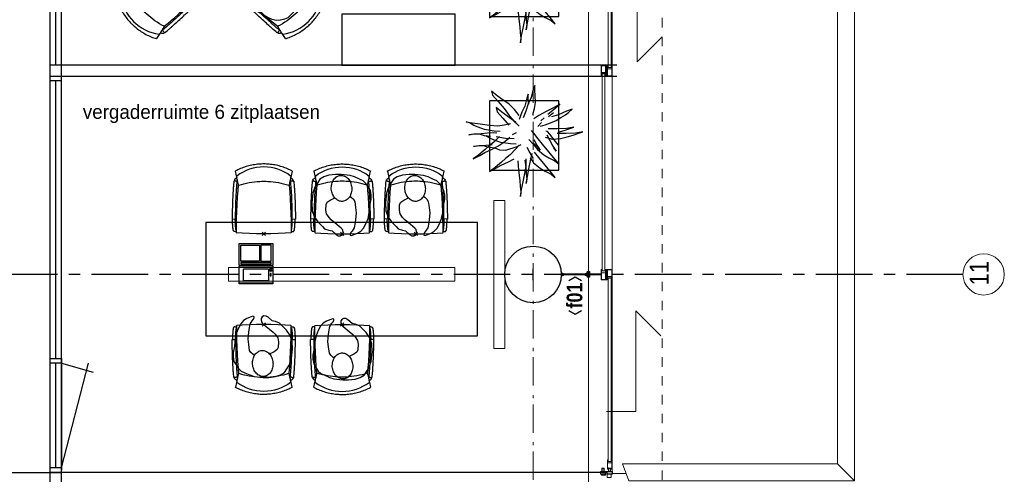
# Model space of a CAD drawing. Header units: millimetres. Extents: x -75976 to 232306, y 42824 to 140527.
# Tile 188 of 199: x 216106 to 224806, y 114213 to 118232. Entities that reach past the tile are written whole.
import ezdxf
from ezdxf.enums import TextEntityAlignment as Align

# ---------------------------------------------------------------- set-up
doc = ezdxf.new("R2010")
doc.units = ezdxf.units.MM
doc.header["$LTSCALE"] = 400
doc.header["$PDMODE"] = 3
doc.header["$PDSIZE"] = 15
for name, pattern in [('CENTER', [2, 1.25, -0.25, 0.25, -0.25]), ('HIDDEN', [0.375, 0.25, -0.125]), ('STYLE_01', [0.416641, 0.208282, -0.208359]), ('STYLE_06', [1.041641, 0.625, -0.208282, 0.069427, -0.138931])]:
    doc.linetypes.add(name, pattern=pattern)
for name, color, linetype in [('-ve', 2, 'HIDDEN'), ('co2-1-n-1-0-8_ip0', 7, 'Continuous'), ('inlay', 6, 'Continuous'), ('inr', 4, 'Continuous'), ('plant', 114, 'Continuous'), ('plat', 5, 'Continuous'), ('stramien', 1, 'CENTER'), ('symbol', 1, 'Continuous'), ('timmerwerk-ge', 150, 'Continuous'), ('verlichting', 2, 'Continuous')]:
    doc.layers.add(name, color=color, linetype=linetype)
for name, color, linetype, lineweight in [('Buitenkozijnen', 140, 'Continuous', 15), ('Interieur-scheidingswand-horizontaal', 5, 'Continuous', 25), ('Kozijnmerken', 43, 'Continuous', 9), ('Lijn-afbreek', 140, 'STYLE_06', 15), ('mat-beton (ihwg)', 5, 'Continuous', 25), ('mat-staal', 5, 'Continuous', 25), ('None', 7, 'Continuous', 9)]:
    doc.layers.add(name, color=color, linetype=linetype, lineweight=lineweight)
doc.styles.add('Arial Narrow', font='ARIALN.TTF', dxfattribs={"height": 222.25})
doc.styles.add('Arial Narrow (bold)', font='ARIALNB.TTF', dxfattribs={"height": 172.861111})
doc.styles.add('s100', font='stylu.ttf', dxfattribs={"height": 100})

# ---------------------------------------------------------------- blocks, each defined once
blk = doc.blocks.new('Kolom O 500')
at = {"layer": 'mat-beton (ihwg)', "lineweight": 25}
blk.add_circle((0, 0), 250, dxfattribs=at)
blk = doc.blocks.new('*U1069')
at = {"layer": 'None', "color": 43, "linetype": 'Continuous', "lineweight": 9}
blk.add_lwpolyline([(51562.1, 31695), (51593.7, 31695), (51593.7, 31605), (51589.3, 31605), (51589.3, 31606.5), (51592.2, 31606.5), (51592.2, 31632), (51555.2, 31632), (51555.2, 31606.5), (51557.2, 31606.5), (51557.2, 31605), (51553.7, 31605), (51553.7, 31695), (51563.5, 31695), (51563.5, 31693.5), (51562, 31693.5), (51560.5, 31693.5), (51555.2, 31693.5), (51555.2, 31633.5), (51592.2, 31633.5), (51592.2, 31693.5), (51587, 31693.5), (51585.5, 31693.5), (51562.1, 31693.5)], close=True, dxfattribs=at)
blk = doc.blocks.new('*U1070')
at = {"layer": 'None', "color": 43, "linetype": 'Continuous', "lineweight": 9}
blk.add_lwpolyline([(51562.1, 29802.2), (51593.7, 29802.2), (51593.7, 29892.2), (51589.3, 29892.2), (51589.3, 29890.7), (51592.2, 29890.7), (51592.2, 29865.2), (51555.2, 29865.2), (51555.2, 29890.7), (51557.2, 29890.7), (51557.2, 29892.2), (51553.7, 29892.2), (51553.7, 29802.2), (51563.5, 29802.2), (51563.5, 29803.7), (51562, 29803.7), (51560.5, 29803.7), (51555.2, 29803.7), (51555.2, 29863.7), (51592.2, 29863.7), (51592.2, 29803.7), (51587, 29803.7), (51585.5, 29803.7), (51562.1, 29803.7)], close=True, dxfattribs=at)
blk = doc.blocks.new('*U1071')
at = {"layer": 'None', "color": 8, "linetype": 'Continuous', "lineweight": 5}
for p, q in [((51556, 28074.8), (51591, 28084.8)), ((51591, 28074.8), (51556, 28084.8))]:
    blk.add_line(p, q, dxfattribs=at)
blk.add_lwpolyline([(51556, 28084.8), (51591, 28084.8), (51591, 28074.8), (51556, 28074.8)], close=True, dxfattribs=at)
blk = doc.blocks.new('*U1073')
at = {"layer": 'Lijn-afbreek', "color": 43, "linetype": 'Continuous', "lineweight": 9}
blk.add_lwpolyline([(51605.3, 28084.8), (51640.3, 28084.8), (51640.3, 28055.5), (51605.3, 28055.5)], close=True, dxfattribs=at)
at = {"layer": 'None', "color": 8, "linetype": 'Continuous', "lineweight": 5}
for p in [(51651, 36993.2), (51651, 36961.8)]:
    blk.add_line(p, (51651, 28108.3), dxfattribs=at)
at = {"layer": 'None', "lineweight": 9}
for points in [[(51640.2, 33418), (51640.2, 31678), (51615.2, 31678), (51615.2, 33418)], [(51586.2, 31622), (51586.2, 29880.8), (51561.2, 29880.8), (51561.2, 31622)], [(51640.2, 29816), (51640.2, 28196), (51615.2, 28196), (51615.2, 29816)]]:
    blk.add_lwpolyline(points, close=True, dxfattribs=at)
at = {"layer": 'None', "color": 43, "linetype": 'Continuous', "lineweight": 9}
for points in [[(51553.7, 31693.5), (51602.2, 31693.5), (51602.2, 31645), (51603.7, 31645), (51603.7, 31695), (51553.7, 31695)], [(51639.4, 31605), (51607.7, 31605), (51607.7, 31695), (51612.1, 31695), (51612.1, 31693.5), (51609.2, 31693.5), (51609.2, 31668), (51646.2, 31668), (51646.2, 31693.5), (51644.3, 31693.5), (51644.3, 31695), (51647.7, 31695), (51647.7, 31605), (51638, 31605), (51638, 31606.5), (51646.2, 31606.5), (51646.2, 31666.5), (51609.2, 31666.5), (51609.2, 31606.5), (51639.4, 31606.5)], [(51647.7, 31606.5), (51599.2, 31606.5), (51599.2, 31655), (51597.7, 31655), (51597.7, 31605), (51647.7, 31605)], [(51553.7, 29803.7), (51602.2, 29803.7), (51602.2, 29852.2), (51603.7, 29852.2), (51603.7, 29802.2), (51553.7, 29802.2)], [(51647.7, 29890.7), (51599.2, 29890.7), (51599.2, 29842.2), (51597.7, 29842.2), (51597.7, 29892.2), (51647.7, 29892.2)], [(51639.4, 29892.2), (51607.7, 29892.2), (51607.7, 29802.2), (51612.1, 29802.2), (51612.1, 29803.7), (51609.2, 29803.7), (51609.2, 29829.2), (51646.2, 29829.2), (51646.2, 29803.7), (51644.3, 29803.7), (51644.3, 29802.2), (51647.7, 29802.2), (51647.7, 29892.2), (51638, 29892.2), (51638, 29890.7), (51646.2, 29890.7), (51646.2, 29830.7), (51609.2, 29830.7), (51609.2, 29890.7), (51639.4, 29890.7)], [(51617.5, 28128.8), (51617.5, 28137.8), (51617.5, 28139.3), (51616, 28139.3), (51616, 28130.3), (51609.2, 28130.3), (51609.2, 28183.3), (51646.2, 28183.3), (51646.2, 28130.3), (51639.5, 28130.3), (51639.5, 28139.3), (51638, 28139.3), (51638, 28137.8), (51638, 28128.8), (51647.7, 28128.8), (51647.7, 28211.8), (51644.3, 28211.8), (51644.3, 28210.3), (51646.2, 28210.3), (51646.2, 28184.8), (51609.2, 28184.8), (51609.2, 28210.3), (51612.1, 28210.3), (51612.1, 28211.8), (51607.7, 28211.8), (51607.7, 28128.8)], [(51546, 28106.8), (51546, 28084.8), (51591, 28084.8), (51591, 28106.8)], [(51620, 28136.8), (51620, 28106.8), (51577, 28106.8), (51577, 28136.8), (51578.5, 28136.8), (51578.5, 28108.3), (51618.5, 28108.3), (51618.5, 28136.8)], [(51606, 28104.8), (51591, 28104.8), (51591, 28086.8), (51606, 28086.8)], [(51651, 28106.8), (51606, 28106.8), (51606, 28084.8), (51651, 28084.8)], [(51652.3, 28107.8), (51637, 28107.8), (51637, 28106.8), (51651.3, 28106.8), (51651.3, 28084.8), (51640.3, 28084.8), (51640.3, 28060.5), (51641.3, 28060.5), (51641.3, 28083.8), (51652.3, 28083.8)]]:
    blk.add_lwpolyline(points, close=True, dxfattribs=at)
at = {"layer": 'None', "color": 43, "linetype": 'Continuous', "lineweight": 9, "flags": 128}
for points in [[(51546, 28106.8), (51546, 28084.8), (51591, 28084.8), (51591, 28106.8), (51577, 28106.8), (51577, 28136.8), (51560, 28136.8), (51560, 28136.7), (51560, 28106.8), (51547.5, 28106.8)], [(51589.5, 28105.3), (51589.5, 28086.3), (51547.5, 28086.3), (51547.5, 28105.3)], [(51575.5, 28106.8), (51561.5, 28106.8), (51561.5, 28135.3), (51575.5, 28135.3)], [(51651, 28084.8), (51651, 28106.8), (51651, 28136.8), (51649.5, 28136.8), (51649.5, 28106.8), (51637, 28106.8), (51637, 28136.8), (51620, 28136.8), (51620, 28106.8), (51606, 28106.8), (51606, 28084.8)], [(51607.5, 28086.3), (51607.5, 28105.3), (51649.5, 28105.3), (51649.5, 28086.3)], [(51621.5, 28135.3), (51635.5, 28135.3), (51635.5, 28106.8), (51621.5, 28106.8)]]:
    blk.add_lwpolyline(points, close=True, dxfattribs=at)
at = {"layer": 'None', "color": 7}
for name in ['*U1069', '*U1070', '*U1071']:
    blk.add_blockref(name, (0, 0), dxfattribs=at)
blk = doc.blocks.new('*U1111')
at = {"layer": 'None', "color": 8, "linetype": 'Continuous', "lineweight": 5}
for points in [[(253.3, 5.2), (475, 5.2), (475, -4.8), (253.3, -4.8)], [(253.3, 0.6), (475, 0.6), (475, -0.2), (253.3, -0.2)]]:
    blk.add_lwpolyline(points, close=True, dxfattribs=at)
blk = doc.blocks.new('*U1112')
at = {"layer": 'mat-staal', "color": 8, "lineweight": 5}
for p, q in [((247.3, 17), (258.1, 17)), ((247.3, -16.6), (258.1, -16.6))]:
    blk.add_line(p, q, dxfattribs=at)
for points in [[(250, 6), (250, 25), (253, 25), (253, 22), (253, 10.6), (253, 9), (269, 9), (269, 6)], [(250, -24.6), (250, -5.6), (269, -5.6), (269, -8.6), (253, -8.6), (253, -20.4), (253, -21.6), (253, -24.6)]]:
    blk.add_lwpolyline(points, close=True, dxfattribs=at)
blk = doc.blocks.new('*U1113')
at = {"layer": 'mat-staal', "color": 8, "lineweight": 5}
for p, q in [((482.7, 17), (471.9, 17)), ((482.7, -16.6), (471.9, -16.6))]:
    blk.add_line(p, q, dxfattribs=at)
for points in [[(480, 6), (480, 25), (477, 25), (477, 22), (477, 10.6), (477, 9), (461, 9), (461, 6)], [(480, -24.6), (480, -5.6), (461, -5.6), (461, -8.6), (477, -8.6), (477, -20.4), (477, -21.6), (477, -24.6)]]:
    blk.add_lwpolyline(points, close=True, dxfattribs=at)
blk = doc.blocks.new('Glasstrook G kolom-vliesgevel')
at = {"layer": 'mat-staal', "color": 8, "lineweight": 5}
blk.add_lwpolyline([(480, 25.3), (485, 25.3), (485, -24.7), (480, -24.7)], close=True, dxfattribs=at)
at = {"layer": 'mat-staal'}
for name in ['*U1112', '*U1113']:
    blk.add_blockref(name, (0, 0), dxfattribs=at)
at = {"layer": 'None', "color": 7}
blk.add_blockref('*U1111', (0, 0), dxfattribs=at)
blk = doc.blocks.new('Kozijnmerk 50')
at = {"layer": 'Kozijnmerken', "color": 92, "linetype": 'Continuous', "lineweight": 25}
for points in [[(-132.2, 50.6), (-164.8, -5.8), (-132.2, -62.1)], [(132.2, 50.6), (164.8, -5.8), (132.2, -62.1)]]:
    blk.add_lwpolyline(points, dxfattribs=at)
at = {"layer": 'None', "color": 43, "style": 'Arial Narrow (bold)'}
blk.add_attdef('merk', text='', height=138.3, dxfattribs=at).set_placement((0, 0), align=Align.MIDDLE_CENTER)
blk = doc.blocks.new('*X1208')
at = {"layer": 'None', "lineweight": 25}
blk.add_line((51482.9, 29845.4), (51492.9, 29855.4), dxfattribs=at)
blk = doc.blocks.new('co2-1-n-1-0-8_b2')
for p, q in [((-251.5, -20.3), (-255.8, -20.3)), ((251.5, -20.3), (255.8, -20.3)), ((-249.1, -132.2), (-279.1, -131.7)), ((-251.6, -131.7), (-251.6, -132.2)), ((251.6, -131.7), (251.6, -132.2)), ((-220.5, -431.4), (-220.7, -431.4)), ((220.7, -431.4), (220.5, -431.4)), ((-250, -554.2), (-241.1, -513.2)), ((-239.3, -492.8), (-236.8, -493.3)), ((-231.5, -468.8), (-234.2, -468.3)), ((234.4, -468), (231.4, -468.6)), ((236.7, -493), (239.1, -492.6)), ((241.1, -513.2), (250, -554.2))]:
    blk.add_line(p, q)
at = {"flags": 128}
for points in [[(-238.5, -9.5), (-189.8, -6), (-126.6, -2.7), (-63.3, -0.7), (0, 0)], [(0, 0), (63.3, -0.7), (126.6, -2.7), (189.8, -6), (238.5, -9.5)], [(-255.8, -20.3), (-257.1, -20.4), (-258.3, -20.7), (-259.5, -21.1), (-260.7, -21.6), (-261.9, -22.1), (-263, -22.8), (-264.1, -23.6), (-265.4, -24.8), (-266.8, -26.5), (-267.8, -28.1), (-268.4, -29.4), (-268.8, -30.4), (-269.5, -32.8), (-270, -34.9), (-270.5, -37.1), (-270.9, -39.4), (-271.3, -41.9), (-271.6, -44.3), (-272, -46.9), (-272.4, -49.7), (-272.7, -52.9), (-273.1, -56.4), (-273.5, -60.3), (-273.8, -64.4), (-274.2, -69.1), (-274.6, -74.7), (-275, -81.4), (-275.4, -89.2), (-275.8, -98.1), (-276, -105.6), (-276.2, -113.7), (-276.3, -122.4), (-276.4, -131.8)], [(-223.6, -431.8), (-228.8, -369.6), (-233.1, -307.4), (-236.5, -244.1), (-239, -180.9), (-240.5, -117.6), (-241, -54.2), (-240.8, -12)], [(240.8, -12), (240.9, -73.4), (240.1, -134.8), (238.4, -198.1), (235.7, -261.3), (232, -324.6), (227.4, -387.7), (223.6, -431.8)], [(255.8, -20.3), (257.1, -20.4), (258.3, -20.7), (259.5, -21.1), (260.7, -21.6), (261.9, -22.1), (263, -22.8), (264.1, -23.6), (265.4, -24.8), (266.8, -26.5), (267.8, -28.1), (268.4, -29.4), (268.8, -30.4), (269.5, -32.8), (270, -34.9), (270.5, -37.1), (270.9, -39.4), (271.3, -41.9), (271.6, -44.3), (272, -46.9), (272.4, -49.7), (272.7, -52.9), (273.1, -56.4), (273.5, -60.3), (273.8, -64.4), (274.2, -69.1), (274.6, -74.7), (275, -81.4), (275.4, -89.2), (275.8, -98.1), (276, -105.6), (276.2, -113.7), (276.3, -122.4), (276.4, -131.8)], [(-250, -468), (-253.3, -468.2), (-255.6, -468.2), (-257.8, -468.2), (-259.7, -468), (-261.4, -467.8), (-262.7, -467.5), (-264.9, -466.6), (-266.3, -450.4), (-267.4, -435.8), (-268.5, -422.4), (-269.3, -410.3), (-270, -401), (-270.6, -392.6), (-271.1, -385.1), (-271.5, -378.5), (-271.8, -372.8), (-272.1, -368), (-272.9, -354.6), (-273.7, -340.4), (-274.5, -325.4), (-275.2, -310.1), (-275.8, -294.9), (-276.6, -274.8), (-277.3, -254.8), (-277.8, -234.9), (-278, -228.3), (-278.2, -221.8), (-278.3, -215.3), (-278.4, -208.9), (-278.5, -202.3), (-278.7, -195.2), (-278.8, -187.2), (-278.9, -178.1), (-279, -168.1), (-279.1, -157), (-279.1, -144.8), (-279.1, -131.7)], [(-240.5, -95.2), (-241.5, -95.2), (-243, -95.2), (-244.8, -95.2), (-246.8, -95.2), (-248.9, -95.3), (-251, -95.3)], [(-250, -468), (-248.5, -467.9), (-246.1, -467.6), (-243.8, -467.2), (-241.7, -466.8), (-239.8, -466.3), (-238.2, -465.8), (-237, -465.2), (-235, -464), (-236.3, -448.9), (-237.4, -435.5), (-238.3, -423.4), (-239.1, -412.6), (-239.8, -403.2), (-240.3, -395.1), (-240.8, -388.6), (-241.2, -382.4), (-241.6, -376), (-242, -369.6), (-242.4, -363.2), (-243.5, -343.6), (-244.5, -323.8), (-245.4, -304), (-246.2, -285.1), (-246.9, -266.1), (-247.5, -247.9), (-247.9, -231.1), (-248, -226.2), (-248.2, -220.5), (-248.3, -213.9), (-248.5, -206.4), (-248.6, -197.9), (-248.8, -188.5), (-248.9, -176.2), (-249, -162.7), (-249.1, -147.9), (-249.1, -132.2)], [(249.1, -132.2), (249.1, -146.9), (249, -160.6), (248.9, -172.9), (248.8, -183.9), (248.7, -193.5), (248.5, -201.8), (248.4, -208.3), (248.3, -214.7), (248.2, -221.1), (248, -227.6), (247.9, -234.1), (247.3, -253.9), (246.6, -273.8), (245.9, -293.6), (245, -312.5), (244.1, -331.4), (243.2, -349.5), (242.2, -366.2), (241.9, -371), (241.5, -376.6), (241.1, -383.1), (240.6, -390.6), (240.1, -398.9), (239.4, -408.1), (238.5, -420.2), (237.5, -433.4), (236.4, -447.9), (235, -464), (237, -465.2), (238.2, -465.8), (239.8, -466.3), (241.7, -466.8), (243.8, -467.2), (246.1, -467.6), (248.5, -467.9), (250, -468)], [(240.7, -95.2), (241.5, -95.2), (243, -95.2), (244.8, -95.2), (246.8, -95.2), (248.9, -95.3), (250.8, -95.3)], [(250, -468), (253.3, -468.2), (255.6, -468.2), (257.8, -468.2), (259.7, -468), (261.4, -467.8), (262.7, -467.5), (263.7, -467.1), (265, -466.1), (266, -453.4), (267, -441.6), (267.8, -430.7), (268.6, -420.8), (269.2, -412), (269.8, -404.1), (270.3, -397.1), (270.7, -390.6), (271.1, -384.3), (271.5, -377.9), (271.9, -371.5), (272.3, -365), (273.4, -345.2), (274.5, -325.3), (275.4, -305.3), (276, -290.1), (276.6, -274.8), (277.1, -259.7), (277.6, -245.3), (277.9, -231.9), (278, -226.9), (278.2, -221.2), (278.3, -214.5), (278.5, -206.9), (278.6, -198.4), (278.7, -188.9), (278.9, -176.5), (279, -162.9), (279.1, -148), (279.1, -131.7), (249.1, -132.2)], [(-224.9, -438.4), (-224.4, -436.2), (-224.1, -434.5), (-223.8, -433.2), (-223.6, -432.5)], [(-223.7, -432.8), (-223.7, -432.8), (-223.6, -432.5)], [(-223.6, -431.7), (-223.6, -431.7), (-223.6, -431.8)], [(0, -465.5), (-18.1, -465.2), (-36.1, -464.6), (-59.3, -463.1), (-82.5, -460.9), (-105.6, -457.9), (-128.5, -454.2), (-151.9, -449.7), (-175, -444.4), (-197.9, -438.3), (-220.5, -431.4)], [(220.5, -431.4), (198.1, -438.3), (175.3, -444.3), (152.1, -449.7), (128.5, -454.2), (105.7, -457.9), (82.8, -460.8), (59.5, -463.1), (36.1, -464.6), (18.1, -465.2), (0, -465.5)], [(223.6, -431.8), (223.6, -431.7), (223.6, -431.7)], [(223.6, -432.5), (223.6, -432.5), (223.7, -432.8)], [(223.6, -432.5), (223.7, -432.8), (224, -434), (224.4, -435.9), (224.9, -438.4)], [(-241.1, -513.2), (-239, -503.7), (-237.1, -494.8), (-234.9, -484.6), (-232.9, -475.3), (-231.1, -466.9), (-229.4, -459.3), (-228, -452.7), (-226.8, -447), (-225.7, -442.2), (-224.9, -438.4)], [(224.9, -438.4), (225.7, -442.2), (226.8, -447), (228, -452.7), (229.4, -459.3), (231.1, -466.8), (232.9, -475.2), (234.9, -484.6), (237.1, -494.8), (239, -503.7), (241.1, -513.2)], [(-248.6, -556.9), (-241.7, -560.6), (-230.9, -566), (-220.5, -570.8), (-209.7, -575.6), (-197.7, -580.6), (-185.6, -585.3), (-173.3, -589.7), (-161, -593.7), (-148.6, -597.5), (-136.1, -601), (-123.5, -604.2), (-110.8, -607), (-98.1, -609.6), (-85.4, -611.8), (-72.6, -613.8), (-59.7, -615.4), (-46.8, -616.7), (-33.9, -617.7), (-22.6, -618.2), (-10.7, -618.6), (0, -618.7)], [(0, -618.7), (7.7, -618.6), (19.8, -618.3), (31.2, -617.8), (42.9, -617), (55.8, -615.8), (68.7, -614.3), (81.5, -612.4), (94.3, -610.3), (107, -607.8), (119.7, -605.1), (132.3, -602), (144.8, -598.6), (157.2, -594.9), (169.5, -590.9), (181.8, -586.7), (194, -582.1), (206, -577.2), (217.9, -572), (228.2, -567.2), (238.9, -562), (248.7, -556.9)]]:
    blk.add_lwpolyline(points, dxfattribs=at)
for centre, radius, start, end in [((-251.5, -32.8), 12.5, 31.88123, 90), ((-251.5, -32.8), 12.5, 293.14629, 327.65776), ((-238.3, -12), 2.5, 94.56646, 179.48074), ((238.3, -12), 2.5, 0.51926, 85.43354), ((251.5, -32.8), 12.5, 90, 148.11877), ((251.5, -32.8), 12.5, 212.34224, 246.85371), ((-226.1, -432), 2.5, 341.68171, 5.2297), ((-226.1, -431.9), 2.5, 347.79098, 5.22757), ((226.1, -431.9), 2.5, 174.77243, 192.20902), ((226.1, -432), 2.5, 174.778, 187.14446), ((226.1, -432), 2.5, 187.15482, 198.3185), ((-233.6, -464.5), 28.8, 186.1005, 258.54259), ((-166.7, -477.3), 75, 191.73142, 197.31644), ((-233.7, -464.5), 3.77, 192.88655, 261.7566), ((0.2, -200.9), 391.2, 232.63547, 269.9709), ((-0.2, -200.9), 391.2, 270.03074, 307.36288), ((234, -464.6), 3.4, 276.6537, 346.92859), ((166.7, -477.3), 75, 342.67468, 348.45132), ((234, -464.6), 28.4, 280.35782, 354.00571), ((-247.5, -554.8), 2.5, 167.79098, 242.16084), ((247.5, -554.8), 2.5, 297.83916, 12.20902)]:
    blk.add_arc(centre, radius, start, end)
for points in [[(-243.3, -32.8), (-243.7, -32.8), (-244.1, -33.5), (-245, -36.2), (-245.5, -38.1), (-246.4, -43.2), (-246.9, -46.3), (-247.8, -53.6), (-248.3, -57.8), (-249.1, -67), (-249.5, -72), (-250.2, -82.7), (-250.6, -88.4), (-251.1, -100.3), (-251.3, -106.4), (-251.5, -118.9), (-251.6, -125.3), (-251.6, -131.7)], [(243.3, -32.8), (243.7, -32.8), (244.1, -33.5), (245, -36.2), (245.5, -38.1), (246.4, -43.2), (246.9, -46.3), (247.8, -53.6), (248.3, -57.8), (249.1, -67), (249.5, -72), (250.2, -82.7), (250.6, -88.4), (251.1, -100.3), (251.3, -106.4), (251.5, -118.9), (251.6, -125.3), (251.6, -131.7)]]:
    blk.add_open_spline(points, degree=3, knots=[0, 0, 0, 0, 0.125, 0.125, 0.25, 0.25, 0.375, 0.375, 0.5, 0.5, 0.625, 0.625, 0.75, 0.75, 0.875, 0.875, 0.9994014, 0.9994014, 0.9994014, 0.9994014])
at = {"layer": 'co2-1-n-1-0-8_ip0'}
blk.add_point((0, 0), dxfattribs=at)
blk = doc.blocks.new('symb-ps03_b2')
blk.add_lwpolyline([(82.2, -333.7), (93.5, -323.3), (109.6, -304.5), (119.8, -284.7), (121.3, -230.8), (122.5, -183.8), (115.8, -150.4), (104.2, -98.4), (90.8, -52.2), (69, -24.8), (57.7, -13.2), (50.2, -0.9), (49.4, 8.5), (59.4, 13), (75.8, 8.9), (114.7, -1.3), (145.3, -16.6), (172.1, -41.1), (196.4, -77.8), (221.1, -122.2), (235.7, -169.2), (249.9, -232.3), (265.9, -290), (270.3, -324.8), (267.4, -365.4), (252.2, -399.3), (234.6, -432.8), (213.5, -457.5), (181.2, -475.4), (141, -499), (102.8, -516.9), (26.9, -533.5), (-23.3, -539.3), (-83.1, -537.5), (-129.9, -527.7), (-165.1, -510.7), (-191.8, -478.7), (-217.7, -447.5), (-240.8, -394), (-258.1, -313.4), (-261.7, -241.7), (-250.8, -189), (-222, -138.3), (-185.2, -93.4), (-169.5, -72.2), (-133.8, -53.9), (-107.1, -45.7), (-74.5, -10), (-56.5, 2.3), (-37.5, 6.7), (-23, 0.8), (-11.7, -12.6), (-10.5, -27.9), (-13.2, -49.2), (-22.6, -61.1), (-75.1, -114.5), (-104.5, -144.9), (-120.7, -165.7), (-138.4, -200.3), (-141.8, -234.1), (-134.6, -284.5), (-123.4, -302.1), (-94.4, -318.8), (-69, -327.2), (-51.7, -333)])
blk.add_lwpolyline([(-74.5, -413.3, 0.078796), (-66.1, -458.3, 0.088041), (-45.7, -493.9, 0.105312), (-14.5, -518.5, 0.121926), (19.1, -525.8, 0.121926), (52.3, -516.6, 0.105312), (82.1, -490.3, 0.088041), (100.3, -453.5, 0.078796), (106.2, -408.2, 0.078796), (97.7, -363.2, 0.088041), (77.4, -327.6, 0.105312), (46.2, -303, 0.121926), (12.5, -295.7, 0.121926), (-20.6, -304.9, 0.105312), (-50.4, -331.2, 0.088041), (-68.6, -368, 0.078796)], format="xyb", close=True)
blk = doc.blocks.new('boom nieuw 01')
at = {"layer": 'plant', "extrusion": (0, -4.44089e-16, -1)}
for p, q in [((-573.8, 694.3), (-627.3, 736.9)), ((-627.3, 736.9), (-616.4, 698.2)), ((-573.8, 694.3), (-627.3, 736.9)), ((-627.3, 736.9), (-616.4, 698.2)), ((-238, 749.2), (-256.6, 677.1)), ((-238, 749.2), (-256.6, 677.1)), ((-224.7, 788.7), (-238, 749.2)), ((-224.7, 788.7), (-238, 749.2)), ((-224.7, 744.5), (-224.7, 788.7)), ((-224.7, 744.5), (-224.7, 788.7)), ((-219.3, 695.7), (-224.7, 744.5)), ((-219.3, 695.7), (-224.7, 744.5)), ((-616.4, 698.2), (-563.7, 639.2)), ((-616.4, 698.2), (-563.7, 639.2)), ((-518.7, 654), (-573.8, 694.3)), ((-518.7, 654), (-573.8, 694.3)), ((-466.7, 617.5), (-518.7, 654)), ((-466.7, 617.5), (-518.7, 654)), ((-297.8, 669.9), (-316.4, 597.8)), ((-284.5, 709.5), (-297.8, 669.9)), ((-284.5, 665.3), (-284.5, 709.5)), ((-256.6, 677.1), (-284.5, 618.9)), ((-256.6, 677.1), (-284.5, 618.9)), ((-279.1, 616.4), (-284.5, 665.3)), ((-218.5, 629.8), (-219.3, 695.7)), ((-218.5, 629.8), (-219.3, 695.7)), ((-530.6, 541.3), (-584.1, 583.9)), ((-584.1, 583.9), (-573.3, 545.2)), ((-530.6, 541.3), (-584.1, 583.9)), ((-584.1, 583.9), (-573.3, 545.2)), ((-563.7, 639.2), (-510.2, 574.1)), ((-563.7, 639.2), (-510.2, 574.1)), ((-510.2, 574.1), (-462.9, 509.7)), ((-510.2, 574.1), (-462.9, 509.7)), ((-412.5, 564.8), (-466.7, 617.5)), ((-412.5, 564.8), (-466.7, 617.5)), ((-369, 511.3), (-412.5, 564.8)), ((-369, 511.3), (-412.5, 564.8)), ((-316.4, 597.8), (-344.3, 539.7)), ((-308.5, 551.4), (-333.3, 487.8)), ((-308.5, 551.4), (-333.3, 487.8)), ((-284.5, 618.9), (-308.5, 551.4)), ((-284.5, 618.9), (-308.5, 551.4)), ((-242.6, 518.9), (-227.1, 576.3)), ((-242.6, 518.9), (-227.1, 576.3)), ((-227.1, 576.3), (-218.5, 629.8)), ((-227.1, 576.3), (-218.5, 629.8)), ((-55, 579.3), (-119.3, 547.6)), ((-55, 579.3), (-119.3, 547.6)), ((-101.5, 523.5), (-55, 560)), ((-101.5, 523.5), (-55, 560)), ((9.4, 616.6), (-55, 579.3)), ((9.4, 616.6), (-55, 579.3)), ((-55, 560), (-35.5, 579.3)), ((-55, 560), (-35.5, 579.3)), ((-35.5, 579.3), (9.4, 616.6)), ((-35.5, 579.3), (9.4, 616.6)), ((73, 551.4), (-3.8, 516.5)), ((73, 551.4), (-3.8, 516.5)), ((125.7, 568.5), (73, 551.4)), ((125.7, 568.5), (73, 551.4)), ((91.6, 539), (125.7, 568.5)), ((91.6, 539), (125.7, 568.5)), ((-573.3, 545.2), (-520.5, 486.2)), ((-573.3, 545.2), (-520.5, 486.2)), ((-475.6, 501), (-530.6, 541.3)), ((-475.6, 501), (-530.6, 541.3)), ((-520.5, 486.2), (-467, 421.1)), ((-520.5, 486.2), (-467, 421.1)), ((-423.6, 464.5), (-475.6, 501)), ((-423.6, 464.5), (-475.6, 501)), ((-462.9, 509.7), (-423.3, 465.5)), ((-462.9, 509.7), (-423.3, 465.5)), ((-369.3, 411.8), (-423.6, 464.5)), ((-369.3, 411.8), (-423.6, 464.5)), ((-423.3, 465.5), (-397, 443.8)), ((-423.3, 465.5), (-397, 443.8)), ((-344.3, 539.7), (-368.3, 472.2)), ((-186.8, 511.1), (-234.1, 478.6)), ((-186.8, 511.1), (-234.1, 478.6)), ((-119.3, 547.6), (-186.8, 511.1)), ((-167.4, 459.9), (-135.6, 487.8)), ((-167.4, 459.9), (-135.6, 487.8)), ((-95.3, 500.1), (-50.4, 537.3)), ((-78.2, 442.9), (-25.5, 463.8)), ((-78.2, 442.9), (-25.5, 463.8)), ((-3.8, 516.5), (-69.7, 496.4)), ((-3.8, 516.5), (-69.7, 496.4)), ((-25.5, 463.8), (19.5, 490.2)), ((-25.5, 463.8), (19.5, 490.2)), ((19.5, 490.2), (61.4, 516.5)), ((19.5, 490.2), (61.4, 516.5)), ((61.4, 516.5), (91.6, 539)), ((61.4, 516.5), (91.6, 539)), ((-830.8, 440.5), (-863.4, 450.5)), ((-863.4, 450.5), (-807.5, 440.5)), ((-830.8, 440.5), (-863.4, 450.5)), ((-863.4, 450.5), (-807.5, 440.5)), ((-792.8, 417.2), (-830.8, 440.5)), ((-792.8, 417.2), (-830.8, 440.5)), ((-807.5, 440.5), (-733.1, 431.9)), ((-807.5, 440.5), (-733.1, 431.9)), ((-750.9, 400.1), (-792.8, 417.2)), ((-750.9, 400.1), (-792.8, 417.2)), ((-690.5, 378.4), (-750.9, 400.1)), ((-690.5, 378.4), (-750.9, 400.1)), ((-733.1, 431.9), (-646.2, 418.7)), ((-733.1, 431.9), (-646.2, 418.7)), ((-601.3, 365.2), (-690.5, 378.4)), ((-601.3, 365.2), (-690.5, 378.4)), ((-646.2, 418.7), (-567.1, 414.8)), ((-646.2, 418.7), (-567.1, 414.8)), ((-567.1, 414.8), (-509.8, 422.6)), ((-567.1, 414.8), (-509.8, 422.6)), ((-509.8, 422.6), (-450.9, 434.3)), ((-509.8, 422.6), (-450.9, 434.3)), ((-231.2, 344.3), (-253.6, 370.7)), ((-231.2, 344.3), (-253.6, 370.7)), ((-195.4, 408.6), (-161.3, 444.2)), ((-169.7, 409.6), (-127.8, 423.5)), ((-169.7, 409.6), (-127.8, 423.5)), ((-127.8, 423.5), (-78.2, 442.9)), ((-127.8, 423.5), (-78.2, 442.9)), ((-14.8, 384.6), (-100.1, 386.9)), ((-14.8, 384.6), (-100.1, 386.9)), ((70.5, 387.7), (-14.8, 384.6)), ((70.5, 387.7), (-14.8, 384.6)), ((-4.7, 353.6), (51.1, 370.7)), ((-4.7, 353.6), (51.1, 370.7)), ((51.1, 370.7), (103.9, 389.3)), ((51.1, 370.7), (103.9, 389.3)), ((140.3, 402.5), (70.5, 387.7)), ((140.3, 402.5), (70.5, 387.7)), ((103.9, 389.3), (140.3, 402.5)), ((103.9, 389.3), (140.3, 402.5)), ((-838.2, 330.7), (-790.1, 339.3)), ((-838.2, 330.7), (-790.1, 339.3)), ((-787.1, 335.4), (-838.2, 330.7)), ((-787.1, 335.4), (-838.2, 330.7)), ((-790.1, 339.3), (-724.3, 343.1)), ((-790.1, 339.3), (-724.3, 343.1)), ((-737.4, 334.6), (-787.1, 335.4)), ((-737.4, 334.6), (-787.1, 335.4)), ((-690.9, 319.8), (-737.4, 334.6)), ((-724.3, 343.1), (-665.3, 349.3)), ((-724.3, 343.1), (-665.3, 349.3)), ((-635.8, 315.2), (-690.9, 319.8)), ((-635.8, 315.2), (-690.9, 319.8)), ((-642.4, 298.2), (-680.4, 321.5)), ((-642.4, 298.2), (-680.4, 321.5)), ((-665.3, 349.3), (-612.6, 352.4)), ((-665.3, 349.3), (-612.6, 352.4)), ((-600.5, 281.1), (-642.4, 298.2)), ((-600.5, 281.1), (-642.4, 298.2)), ((-612.6, 352.4), (-577.7, 349.3)), ((-612.6, 352.4), (-577.7, 349.3)), ((-552.9, 314.1), (-604.1, 262.9)), ((-552.9, 314.1), (-604.1, 262.9)), ((-547, 362.1), (-601.3, 365.2)), ((-547, 362.1), (-601.3, 365.2)), ((-540, 259.4), (-600.5, 281.1)), ((-540, 259.4), (-600.5, 281.1)), ((-582.7, 312.9), (-495.8, 299.8)), ((-582.7, 312.9), (-495.8, 299.8)), ((-511.1, 262.9), (-472.3, 291.6)), ((-511.1, 262.9), (-472.3, 291.6)), ((-495.8, 299.8), (-416.7, 295.8)), ((-495.8, 299.8), (-416.7, 295.8)), ((-472.3, 291.6), (-455.2, 308.6)), ((-472.3, 291.6), (-455.2, 308.6)), ((-397.8, 347), (-435.8, 328.4)), ((-397.8, 347), (-435.8, 328.4)), ((-280.7, 287.7), (-231.9, 238.1)), ((-280.7, 287.7), (-231.9, 238.1)), ((-233.5, 285.4), (-204, 232.6)), ((-233.5, 285.4), (-204, 232.6)), ((-191.6, 292.4), (-231.2, 344.3)), ((-191.6, 292.4), (-231.2, 344.3)), ((-151.3, 243.5), (-191.6, 292.4)), ((-151.3, 243.5), (-191.6, 292.4)), ((-127.2, 307.4), (-59, 290.3)), ((-127.2, 307.4), (-59, 290.3)), ((-105.3, 362.3), (-122.3, 363.9)), ((-105.3, 362.3), (-122.3, 363.9)), ((-113, 330.5), (-85.1, 277)), ((-113, 330.5), (-85.1, 277)), ((-82.8, 335.9), (-105.3, 362.3)), ((-82.8, 335.9), (-105.3, 362.3)), ((-85.1, 277), (-55.6, 224.2)), ((-85.1, 277), (-55.6, 224.2)), ((-43.2, 284), (-82.8, 335.9)), ((-43.2, 284), (-82.8, 335.9)), ((-59, 290.3), (16.3, 294.2)), ((-59, 290.3), (16.3, 294.2)), ((-2.9, 235.1), (-43.2, 284)), ((-2.9, 235.1), (-43.2, 284)), ((69, 340.7), (-16.3, 343)), ((69, 340.7), (-16.3, 343)), ((16.3, 294.2), (79.1, 309.7)), ((16.3, 294.2), (79.1, 309.7)), ((154.3, 343.8), (69, 340.7)), ((154.3, 343.8), (69, 340.7)), ((79.1, 309.7), (134.9, 326.8)), ((79.1, 309.7), (134.9, 326.8)), ((134.9, 326.8), (187.6, 345.4)), ((134.9, 326.8), (187.6, 345.4)), ((224.1, 358.6), (154.3, 343.8)), ((224.1, 358.6), (154.3, 343.8)), ((187.6, 345.4), (224.1, 358.6)), ((187.6, 345.4), (224.1, 358.6)), ((-794.4, 221.4), (-746.3, 230)), ((-794.4, 221.4), (-746.3, 230)), ((-743.2, 226.1), (-794.4, 221.4)), ((-743.2, 226.1), (-794.4, 221.4)), ((-746.3, 230), (-680.4, 233.8)), ((-746.3, 230), (-680.4, 233.8)), ((-693.6, 225.3), (-743.2, 226.1)), ((-693.6, 225.3), (-743.2, 226.1)), ((-685.5, 193.1), (-722, 162.8)), ((-685.5, 193.1), (-722, 162.8)), ((-647, 210.5), (-693.6, 225.3)), ((-647, 210.5), (-693.6, 225.3)), ((-687.8, 166.7), (-619.6, 196.2)), ((-687.8, 166.7), (-619.6, 196.2)), ((-647.5, 228), (-685.5, 193.1)), ((-647.5, 228), (-685.5, 193.1)), ((-680.4, 233.8), (-621.4, 240)), ((-680.4, 233.8), (-621.4, 240)), ((-604.1, 262.9), (-647.5, 228)), ((-604.1, 262.9), (-647.5, 228)), ((-592, 205.9), (-647, 210.5)), ((-592, 205.9), (-647, 210.5)), ((-619.6, 196.2), (-567.7, 224.9)), ((-619.6, 196.2), (-567.7, 224.9)), ((-548.5, 185.8), (-592, 205.9)), ((-548.5, 185.8), (-592, 205.9)), ((-567.7, 224.9), (-511.1, 262.9)), ((-567.7, 224.9), (-511.1, 262.9)), ((-495.8, 183.4), (-548.5, 185.8)), ((-495.8, 183.4), (-548.5, 185.8)), ((-450.8, 246.2), (-540, 259.4)), ((-450.8, 246.2), (-540, 259.4)), ((-391.9, 219.1), (-495.8, 183.4)), ((-391.9, 219.1), (-495.8, 183.4)), ((-402.5, 195.1), (-453.7, 143.9)), ((-402.5, 195.1), (-453.7, 143.9)), ((-396.6, 243.1), (-450.8, 246.2)), ((-396.6, 243.1), (-450.8, 246.2)), ((-369.1, 232.3), (-402.5, 195.1)), ((-369.1, 232.3), (-402.5, 195.1)), ((-353.9, 237.7), (-391.9, 219.1)), ((-353.9, 237.7), (-391.9, 219.1)), ((-296.5, 215.1), (-268.6, 161.6)), ((-296.5, 215.1), (-268.6, 161.6)), ((-193.9, 215.6), (-242, 259.8)), ((-193.9, 215.6), (-242, 259.8)), ((-231.9, 238.1), (-199.3, 193.9)), ((-231.9, 238.1), (-199.3, 193.9)), ((-204, 232.6), (-173.8, 186.1)), ((-204, 232.6), (-173.8, 186.1)), ((-199.3, 193.9), (-138.1, 142.7)), ((-199.3, 193.9), (-138.1, 142.7)), ((-173.8, 186.1), (-193.9, 215.6)), ((-173.8, 186.1), (-193.9, 215.6)), ((-33.4, 98.5), (-151.3, 243.5)), ((-33.4, 98.5), (-151.3, 243.5)), ((-55.6, 224.2), (-25.4, 177.7)), ((-55.6, 224.2), (-25.4, 177.7)), ((-25.4, 177.7), (-45.6, 207.2)), ((-25.4, 177.7), (-45.6, 207.2)), ((-747.6, 141.1), (-796.4, 107)), ((-747.6, 141.1), (-796.4, 107)), ((-796.4, 107), (-736.7, 138.8)), ((-796.4, 107), (-736.7, 138.8)), ((-722, 162.8), (-747.6, 141.1)), ((-722, 162.8), (-747.6, 141.1)), ((-736.7, 138.8), (-687.8, 166.7)), ((-736.7, 138.8), (-687.8, 166.7)), ((-497.1, 109), (-535.1, 74.1)), ((-497.1, 109), (-535.1, 74.1)), ((-453.7, 143.9), (-497.1, 109)), ((-453.7, 143.9), (-497.1, 109)), ((-469.2, 77.2), (-417.3, 105.9)), ((-469.2, 77.2), (-417.3, 105.9)), ((-316.9, 95), (-308.3, 24.4)), ((-316.9, 95), (-308.3, 24.4)), ((-302.7, 34.4), (-303.5, 106.5)), ((-302.7, 34.4), (-303.5, 106.5)), ((-268.6, 161.6), (-239.1, 108.8)), ((-268.6, 161.6), (-239.1, 108.8)), ((-267.1, 114.3), (-234.5, 70.1)), ((-267.1, 114.3), (-234.5, 70.1)), ((-262.5, 88.8), (-247.8, 154.7)), ((-262.5, 88.8), (-247.8, 154.7)), ((-186.4, 119.7), (-226.7, 168.6)), ((-186.4, 119.7), (-226.7, 168.6)), ((-68.6, -25.3), (-186.4, 119.7)), ((-68.6, -25.3), (-186.4, 119.7)), ((-138.1, 142.7), (-93.1, 115.6)), ((-138.1, 142.7), (-93.1, 115.6)), ((-93.1, 115.6), (-36.5, 86.1)), ((-93.1, 115.6), (-36.5, 86.1)), ((2.3, 55.9), (-33.4, 98.5)), ((2.3, 55.9), (-33.4, 98.5)), ((-597.1, 22.1), (-646, -12)), ((-597.1, 22.1), (-646, -12)), ((-646, -12), (-586.3, 19.8)), ((-646, -12), (-586.3, 19.8)), ((-571.6, 43.9), (-597.1, 22.1)), ((-571.6, 43.9), (-597.1, 22.1)), ((-586.3, 19.8), (-537.4, 47.8)), ((-586.3, 19.8), (-537.4, 47.8)), ((-535.1, 74.1), (-571.6, 43.9)), ((-535.1, 74.1), (-571.6, 43.9)), ((-537.4, 47.8), (-469.2, 77.2)), ((-537.4, 47.8), (-469.2, 77.2)), ((-380.3, 87.1), (-378, 36.8)), ((-380.3, 87.1), (-378, 36.8)), ((-378, 36.8), (-371.8, -25.3)), ((-378, 36.8), (-371.8, -25.3)), ((-317.5, -31.5), (-302.7, 34.4)), ((-317.5, -31.5), (-302.7, 34.4)), ((-308.3, 24.4), (-303.6, -32.2)), ((-308.3, 24.4), (-303.6, -32.2)), ((-292.8, -57.8), (-278.1, 12)), ((-292.8, -57.8), (-278.1, 12)), ((-278.1, 12), (-262.5, 88.8)), ((-278.1, 12), (-262.5, 88.8)), ((-234.5, 70.1), (-173.3, 18.9)), ((-234.5, 70.1), (-173.3, 18.9)), ((-173.3, 18.9), (-128.3, -8.2)), ((-173.3, 18.9), (-128.3, -8.2)), ((-36.5, 86.1), (2.3, 55.9)), ((-36.5, 86.1), (2.3, 55.9)), ((-371.8, -25.3), (-363.2, -95.9)), ((-371.8, -25.3), (-363.2, -95.9)), ((-333, -108.3), (-317.5, -31.5)), ((-333, -108.3), (-317.5, -31.5)), ((-303.6, -32.2), (-299, -81)), ((-303.6, -32.2), (-299, -81)), ((-302.9, -123.7), (-292.8, -57.8)), ((-302.9, -123.7), (-292.8, -57.8)), ((-299, -81), (-302.9, -123.7)), ((-299, -81), (-302.9, -123.7)), ((-128.3, -8.2), (-71.7, -37.7)), ((-128.3, -8.2), (-71.7, -37.7)), ((-71.7, -37.7), (-32.9, -67.9)), ((-71.7, -37.7), (-32.9, -67.9)), ((-32.9, -67.9), (-68.6, -25.3)), ((-32.9, -67.9), (-68.6, -25.3)), ((-363.2, -95.9), (-358.6, -152.4)), ((-363.2, -95.9), (-358.6, -152.4)), ((-358.6, -152.4), (-353.9, -201.3)), ((-358.6, -152.4), (-353.9, -201.3)), ((-357.8, -243.9), (-347.7, -178.1)), ((-357.8, -243.9), (-347.7, -178.1)), ((-347.7, -178.1), (-333, -108.3)), ((-347.7, -178.1), (-333, -108.3)), ((-353.9, -201.3), (-357.8, -243.9)), ((-353.9, -201.3), (-357.8, -243.9))]:
    blk.add_line(p, q, dxfattribs=at)
at = {"layer": 'timmerwerk-ge', "linetype": 'Continuous', "extrusion": (0, -4.44089e-16, -1)}
for p, q in [((0, 647), (-647, 647)), ((-647, 647), (-647, 0)), ((0, 0), (0, 647)), ((-647, 0), (0, 0))]:
    blk.add_line(p, q, dxfattribs=at)
blk = doc.blocks.new('symb-LPTP_b2')
for p, q in [((150, 0), (-150, 0)), ((-150, 0), (-150, -155)), ((150, -155), (150, 0)), ((150, -5), (-150, -5)), ((-110, -25), (-110, -129)), ((110, -25), (-110, -25)), ((110, -129), (110, -25)), ((150, -155), (-150, -155)), ((150, -160), (-150, -160)), ((-150, -160), (-150, -355)), ((110, -129), (-110, -129)), ((150, -355), (150, -160)), ((-150, -355), (150, -355))]:
    blk.add_line(p, q)
for points in [[(126.4, -69.8), (133.6, -69.8), (133.6, -91.9), (126.4, -91.9)], [(128.4, -71.8), (131.6, -71.8), (131.6, -89.9), (128.4, -89.9)], [(-135, -175), (135, -175), (135, -188.8), (-135, -188.8)], [(32.1, -198.8), (-135, -198.8), (-135, -340), (32.1, -340)], [(42.1, -198.8), (135, -198.8), (135, -340), (42.1, -340)]]:
    blk.add_lwpolyline(points, close=True)
for points in [[(-129.8, -157.5, 10, 10, 0), (-110.7, -157.5, 10, 10, 0)], [(129.8, -157.5, 10, 10, 0), (110.7, -157.5, 10, 10, 0)]]:
    blk.add_lwpolyline(points, format="xyseb")
for radius in [12.6, 7.57]:
    blk.add_circle((130, -123.9), radius)

msp = doc.modelspace()

# ---------------------------------------------------------------- linework, layer by layer
at = {"linetype": 'Continuous', "lineweight": 0, "flags": 128}
msp.add_lwpolyline([(207381.89627, 126780.0182), (221131.67964, 126780.0182), (221131.21143, 89022.93445), (212368.21913, 89022.93445), (212368.21913, 99830.0182), (207381.89627, 99830.0182), (207381.89627, 118232.99257), (212343.99173, 118232.99257), (212381.86291, 123230.0182), (207381.89627, 123230.0182), (207381.89627, 126780.0182)], dxfattribs=at)
at = {"layer": 'Buitenkozijnen', "color": 43, "linetype": 'Continuous', "lineweight": 9}
msp.add_line((221131.67964, 126780.0182), (221131.67964, 88990.0182), dxfattribs=at)
at = {"layer": 'Buitenkozijnen', "color": 43, "linetype": 'Continuous', "lineweight": 9, "flags": 128}
for points in [[(221303.22934, 118750.0182), (221562.12934, 118750.0182), (221562.12934, 117860.0182), (221782.12934, 118080.0182)], [(221292.40858, 114766.49694), (221551.30858, 114766.49694), (221551.30858, 115656.49694), (221771.30858, 115436.49694)]]:
    msp.add_lwpolyline(points, dxfattribs=at)
at = {"layer": 'inlay'}
msp.add_line((212382.08296, 114230.02222), (216376.85564, 114230.02222), dxfattribs=at)
at = {"layer": 'inr'}
msp.add_lwpolyline([(220150.23989, 116437.45705), (217750.23989, 116437.45705), (217750.23989, 115437.45705), (220150.23989, 115437.45705)], close=True, dxfattribs=at)
at = {"layer": 'Interieur-scheidingswand-horizontaal', "lineweight": 25}
msp.add_line((220641.85564, 115930.0182), (220641.85564, 116030.0182), dxfattribs=at)
at = {"layer": 'mat-staal', "lineweight": 25}
for points in [[(221131.85564, 116005.4182), (221141.85564, 116005.4182), (221141.85564, 115955.4182), (221131.85564, 115955.4182)], [(221141.85564, 115985.4182), (221244.50564, 115985.4182), (221244.50564, 115975.4182), (221141.85564, 115975.4182)]]:
    msp.add_lwpolyline(points, close=True, dxfattribs=at)
at = {"layer": 'None', "color": 43, "linetype": 'STYLE_06', "lineweight": 9}
msp.add_line((220641.85564, 128579.80537), (220641.85564, 87379.8582), dxfattribs=at)
at = {"layer": 'None', "color": 140, "linetype": 'STYLE_01', "lineweight": 15}
msp.add_line((221781.85564, 127080.0182), (221781.85564, 81110.0182), dxfattribs=at)
at = {"layer": 'None', "color": 140, "linetype": 'Continuous', "lineweight": 15}
msp.add_line((221432.80564, 114305.21803), (221487.40111, 114155.2182), dxfattribs=at)
at = {"layer": 'None', "color": 8, "linetype": 'Continuous', "lineweight": 5}
for p, q in [((223481.85564, 114155.2182), (223331.85564, 114305.2182)), ((221337.35003, 114220.84138), (221463.51623, 114220.84138))]:
    msp.add_line(p, q, dxfattribs=at)
at = {"layer": 'None', "color": 140, "linetype": 'Continuous', "lineweight": 15}
for points in [[(221487.40111, 123204.8182), (223481.85542, 123204.8182), (223481.85564, 114155.2182), (221487.40111, 114155.2182)], [(221432.80564, 123054.81838), (223331.85542, 123054.8182), (223331.85564, 114305.2182), (221432.80564, 114305.21803)]]:
    msp.add_lwpolyline(points, dxfattribs=at)
at = {"layer": 'None', "color": 43, "linetype": 'Continuous', "lineweight": 9}
msp.add_circle((224623.36206, 115980.0182), 182.60642, dxfattribs=at)
at = {"layer": 'plat'}
for p, q in [((216376.85564, 94430.0182), (216376.85564, 121430.0182)), ((216476.85564, 94430.0182), (216476.85564, 121430.0182)), ((216426.85564, 117830.0182), (216426.85564, 121270.0182)), ((221381.85564, 117830.0182), (216376.85564, 117830.0182)), ((221381.85564, 117730.0182), (216376.85564, 117730.0182)), ((216476.85564, 117730.0182), (216376.85564, 117730.0182)), ((216476.85564, 117689.89319), (216376.85564, 117689.89319)), ((216426.85564, 117629.89319), (216426.85564, 117689.89319)), ((216426.85564, 115236.0182), (216426.85564, 117670.0182)), ((216376.85564, 115196.0182), (216376.85564, 115236.0182)), ((216376.85564, 115236.0182), (216476.85564, 115236.0182)), ((216476.85564, 115196.0182), (216376.85564, 115196.0182)), ((216426.85564, 114270.0182), (216426.85564, 115196.0182)), ((216476.85564, 115236.0182), (216476.85564, 115196.0182)), ((216476.85564, 115216.0182), (216476.85564, 114250.0182)), ((216476.85564, 114270.0182), (216714.83935, 115196.56033)), ((216476.85564, 115196.0182), (216754.00033, 115115.90468)), ((216476.85564, 114270.0182), (216376.85564, 114270.0182)), ((221291.85564, 114230.0182), (216376.85564, 114230.0182)), ((216376.85564, 114230.0182), (216476.85564, 114230.0182))]:
    msp.add_line(p, q, dxfattribs=at)
at = {"layer": 'stramien'}
msp.add_line((224440.75564, 115980.0182), (205732.78564, 115980.0182), dxfattribs=at)
at = {"layer": 'symbol', "linetype": 'Continuous', "lineweight": 0}
msp.add_lwpolyline([(220296.45941, 116633.78152), (220391.85564, 116633.78152), (220391.85564, 115326.25488), (220296.45941, 115326.25488)], close=True, dxfattribs=at)
at = {"layer": 'timmerwerk-ge'}
msp.add_lwpolyline([(218953.45685, 117830.0182), (219953.45685, 117830.0182), (219953.45685, 118280.0182), (218953.45685, 118280.0182)], close=True, dxfattribs=at)
at = {"layer": 'verlichting', "lineweight": 0}
msp.add_lwpolyline([(217950.23989, 115920.0182), (219950.23989, 115920.0182), (219950.23989, 116040.0182), (217950.23989, 116040.0182)], close=True, dxfattribs=at)

# ---------------------------------------------------------------- block references
at = {"layer": '-ve', "xscale": 0.9488793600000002, "yscale": 0.9488793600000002, "zscale": 0.9488793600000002}
for p in [(220869.81181, 118259.57441), (220869.81181, 116900.74913)]:
    msp.add_blockref('boom nieuw 01', p, dxfattribs=at)
at = {"layer": 'Buitenkozijnen', "color": 43}
msp.add_blockref('Kolom O 500', (220641.85564, 115980.0182), dxfattribs=at)
at = {"layer": 'inr'}
for p, rotation in [((217531.36092, 118633.92633), 315), ((218238.4677, 118633.92633), 45), ((218263.10023, 116337.45705), 179.9999999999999)]:
    msp.add_blockref('co2-1-n-1-0-8_b2', p, dxfattribs=dict(at, rotation=rotation))
at = {"layer": 'inr', "xscale": -1, "rotation": 180}
for name, p in [('co2-1-n-1-0-8_b2', (218955.92044, 116337.45705)), ('co2-1-n-1-0-8_b2', (219605.92044, 116337.45705)), ('symb-LPTP_b2', (218194.22974, 115897.31475))]:
    msp.add_blockref(name, p, dxfattribs=at)
at = {"layer": 'inr', "xscale": -1}
msp.add_blockref('co2-1-n-1-0-8_b2', (218263.10023, 115537.45705), dxfattribs=at)
at = {"layer": 'inr'}
msp.add_blockref('co2-1-n-1-0-8_b2', (218955.92044, 115537.45705), dxfattribs=at)
at = {"layer": 'Kozijnmerken', "color": 7, "rotation": 90}
msp.add_blockref('Kozijnmerk 50', (221008.27541, 115792.80679), dxfattribs=at).add_auto_attribs({'merk': 'f01'})
at = {"layer": 'mat-staal'}
msp.add_blockref('*X1208', (169690.79627, 86130.0182), dxfattribs=at)
at = {"layer": 'None', "color": 7}
for name, p in [('*U1073', (169690.79627, 86130.0182)), ('Glasstrook G kolom-vliesgevel', (220641.85564, 115980.0182))]:
    msp.add_blockref(name, p, dxfattribs=at)
at = {"layer": 'symbol', "linetype": 'Continuous', "lineweight": 0, "xscale": -1}
for p, rotation in [((218100.76399, 118587.44176), 73.37408220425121), ((218976.99716, 116330.04542), 185.9861084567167), ((219626.99716, 116330.04542), 185.9861084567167), ((218227.18182, 115602.6292), 5.986108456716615), ((218931.65415, 115580.62762), 5.986108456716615)]:
    msp.add_blockref('symb-ps03_b2', p, dxfattribs=dict(at, rotation=rotation))

# ---------------------------------------------------------------- texts
at = {"layer": 'None', "color": 43, "insert": (224498.47872, 115882.65154), "char_height": 169.333333, "attachment_point": 1, "rotation": 90, "style": 'Arial Narrow'}
msp.add_mtext('11', dxfattribs=at)
at = {"layer": 'plat', "style": 's100'}
msp.add_text('vergaderruimte 6 zitplaatsen', height=124.2172799, dxfattribs=at).set_placement((216664.18149, 117355.14032))

doc.saveas('drawing.dxf')
